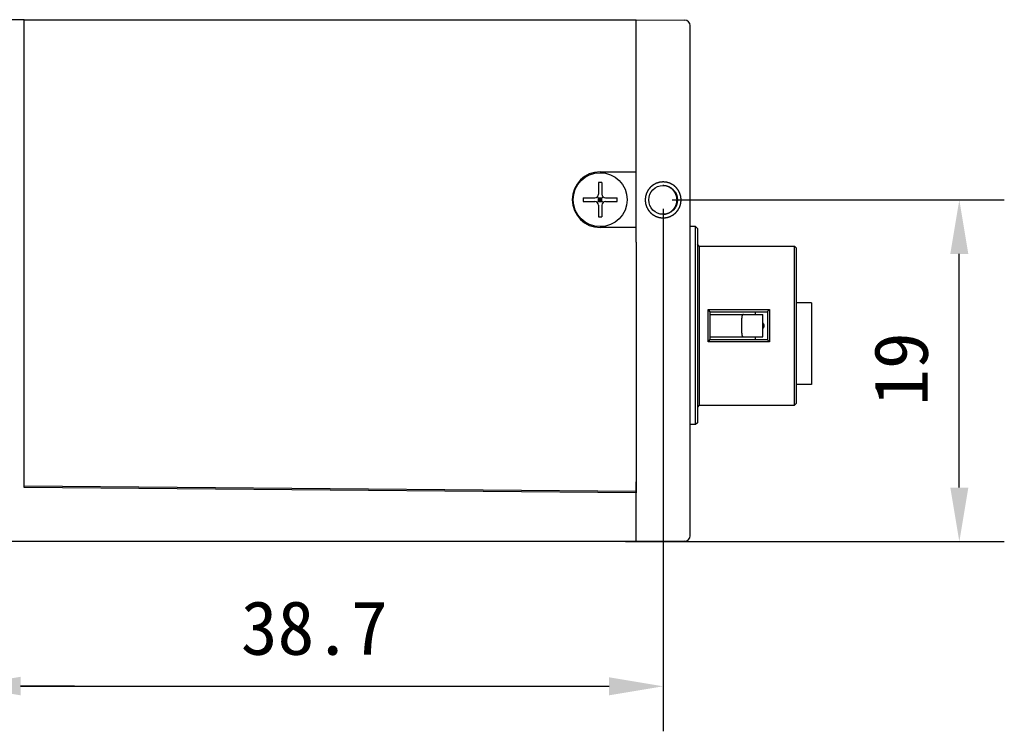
# Model space of a CAD drawing. Header units: millimetres. Extents: x 44 to 250, y 96 to 232.
# Tile 7 of 7: x 147 to 202, y 179 to 219. Entities that reach past the tile are written whole.
import ezdxf

# ---------------------------------------------------------------- set-up
doc = ezdxf.new("R2010")
doc.units = ezdxf.units.MM
doc.header["$LTSCALE"] = 16.335
doc.header["$PDMODE"] = 3
doc.header["$PDSIZE"] = 8
doc.layers.get('0').update_dxf_attribs({"linetype": 'CONTINUOUS'})
doc.layers.get('Defpoints').update_dxf_attribs({"linetype": 'CONTINUOUS'})
doc.layers.add('00_COMPONENTS', color=7, linetype='CONTINUOUS')
doc.layers.add('51__DRAFT_DIMS', color=7, linetype='CONTINUOUS')
doc.styles.get("Standard").update_dxf_attribs({"font": 'simfang.ttf'})
doc.dimstyles.new('DIMSTYLE_1', dxfattribs={"dimtxt": 3, "dimasz": 3, "dimexe": 2.5, "dimexo": 0.5, "dimgap": 0.75, "dimtad": 1, "dimdsep": 46, "dimtxsty": 'STANDARD', "dimblk": '_FILLED', "dimblk1": '_FILLED', "dimblk2": '_FILLED', "dimcen": 0.09, "dimclrt": 3, "dimazin": 2, "dimtp": 0.3, "dimtm": 0.3, "dimtfac": 1, "dimtofl": 0, "dimtmove": 0, "dimatfit": 3, "dimldrblk": '_FILLED', "dimfxl": 1, "dimtolj": 1, "dimarcsym": 0})
doc.dimstyles.new('DIMSTYLE_2', dxfattribs={"dimtxt": 3, "dimasz": 3, "dimexe": 2.5, "dimexo": 0.5, "dimgap": 0.75, "dimtad": 1, "dimdsep": 46, "dimtxsty": 'STANDARD', "dimblk": '_FILLED', "dimblk1": '_FILLED', "dimblk2": '_FILLED', "dimcen": 0.09, "dimclrt": 3, "dimazin": 2, "dimtp": 0.2, "dimtm": 0.2, "dimtfac": 1, "dimtofl": 0, "dimtmove": 0, "dimatfit": 3, "dimldrblk": '_FILLED', "dimfxl": 1, "dimtolj": 1, "dimarcsym": 0})
doc.dimstyles.new('DIMSTYLE_3', dxfattribs={"dimtxt": 3, "dimasz": 3, "dimexe": 2.5, "dimexo": 0.5, "dimgap": 0.75, "dimtad": 1, "dimdsep": 46, "dimtxsty": 'STANDARD', "dimblk": '_FILLED', "dimblk1": '_FILLED', "dimblk2": '_FILLED', "dimcen": 0.09, "dimclrt": 3, "dimazin": 2, "dimtp": 0.1, "dimtm": 0.1, "dimtfac": 1, "dimtofl": 0, "dimtmove": 0, "dimatfit": 3, "dimldrblk": '_FILLED', "dimfxl": 1, "dimtolj": 1, "dimarcsym": 0})

# ---------------------------------------------------------------- blocks, each defined once
blk = doc.blocks.new('_FILLED')
at = {"color": 0, "linetype": 'ByBlock'}
blk.add_solid([(0, 0), (-1, 0.167), (-1, -0.167)], dxfattribs=at)
blk = doc.blocks.new('*D14')
at = {"layer": '51__DRAFT_DIMS', "color": 0, "lineweight": -2}
for p, q in [((144.406, 194.172), (144.406, 179.161)), ((142.606, 189.472), (142.606, 179.161)), ((139.606, 181.661), (129.278, 181.661)), ((147.406, 181.661), (150.406, 181.661))]:
    blk.add_line(p, q, dxfattribs=at)
at = {"layer": 'Defpoints', "color": 0}
for p in [(144.406, 194.672), (142.606, 189.972), (144.406, 181.661)]:
    blk.add_point(p, dxfattribs=at)
at = {"layer": '51__DRAFT_DIMS', "color": 0, "linetype": 'ByBlock', "lineweight": -2, "xscale": 3, "yscale": 3, "zscale": 3}
blk.add_blockref('_FILLED', (142.606, 181.661), dxfattribs=at)
at = {"layer": '51__DRAFT_DIMS', "color": 0, "linetype": 'ByBlock', "lineweight": -2, "xscale": 3, "yscale": 3, "zscale": 3, "rotation": 180}
blk.add_blockref('_FILLED', (144.406, 181.661), dxfattribs=at)
at = {"layer": '51__DRAFT_DIMS', "color": 3, "insert": (135.856, 186.411), "char_height": 3, "attachment_point": 3, "line_spacing_factor": 0.9}
blk.add_mtext('\\A1;1.8', dxfattribs=at)
blk = doc.blocks.new('*D15')
at = {"layer": '51__DRAFT_DIMS', "color": 0, "lineweight": -2}
for p, q in [((183.106, 208.158), (183.106, 179.134)), ((144.406, 194.172), (144.406, 179.134)), ((147.406, 181.634), (180.106, 181.634))]:
    blk.add_line(p, q, dxfattribs=at)
at = {"layer": 'Defpoints', "color": 0}
for p in [(183.106, 208.658), (144.406, 194.672), (183.106, 181.634)]:
    blk.add_point(p, dxfattribs=at)
at = {"layer": '51__DRAFT_DIMS', "color": 0, "linetype": 'ByBlock', "lineweight": -2, "xscale": 3, "yscale": 3, "zscale": 3, "rotation": 180}
blk.add_blockref('_FILLED', (144.406, 181.634), dxfattribs=at)
at = {"layer": '51__DRAFT_DIMS', "color": 0, "linetype": 'ByBlock', "lineweight": -2, "xscale": 3, "yscale": 3, "zscale": 3}
blk.add_blockref('_FILLED', (183.106, 181.634), dxfattribs=at)
at = {"layer": '51__DRAFT_DIMS', "color": 3, "insert": (163.724, 186.384), "char_height": 3, "attachment_point": 2, "line_spacing_factor": 0.9}
blk.add_mtext('\\A1;38.7', dxfattribs=at)
blk = doc.blocks.new('*D18')
at = {"layer": '51__DRAFT_DIMS', "color": 0, "lineweight": -2}
for p, q in [((183.606, 208.658), (202.062, 208.658)), ((199.562, 192.672), (199.562, 205.658)), ((181.006, 189.672), (202.062, 189.672))]:
    blk.add_line(p, q, dxfattribs=at)
at = {"layer": 'Defpoints', "color": 0}
for p in [(183.106, 208.658), (199.562, 208.658), (180.506, 189.672)]:
    blk.add_point(p, dxfattribs=at)
at = {"layer": '51__DRAFT_DIMS', "color": 0, "linetype": 'ByBlock', "lineweight": -2, "xscale": 3, "yscale": 3, "zscale": 3}
for p, rotation in [((199.562, 208.658), 90), ((199.562, 189.672), 270)]:
    blk.add_blockref('_FILLED', p, dxfattribs=dict(at, rotation=rotation))
at = {"layer": '51__DRAFT_DIMS', "color": 3, "insert": (194.812, 199.259), "char_height": 3, "attachment_point": 2, "rotation": 90, "line_spacing_factor": 0.9}
blk.add_mtext('\\A1;\\A1;19', dxfattribs=at)

msp = doc.modelspace()

# ---------------------------------------------------------------- linework, layer by layer
at = {"layer": '00_COMPONENTS', "color": 7}
for p, q in [((147.606, 218.672), (142.901, 218.631)), ((147.606, 193.292), (147.606, 218.672)), ((147.606, 218.672), (181.606, 218.672)), ((181.606, 218.672), (184.309, 218.648)), ((181.606, 211.03), (181.606, 218.672)), ((184.606, 189.995), (184.606, 218.348)), ((181.606, 206.313), (181.606, 211.03)), ((179.606, 210.222), (181.606, 210.222)), ((179.506, 209.623), (179.506, 208.972)), ((179.706, 209.623), (179.706, 208.972)), ((178.655, 208.772), (179.306, 208.772)), ((178.655, 208.572), (179.306, 208.572)), ((179.448, 208.513), (179.765, 208.83)), ((179.765, 208.513), (179.448, 208.83)), ((179.506, 208.772), (179.706, 208.772)), ((179.506, 208.572), (179.506, 208.772)), ((179.506, 208.672), (179.706, 208.672)), ((179.506, 208.572), (179.706, 208.572)), ((179.606, 208.572), (179.606, 208.772)), ((179.706, 208.572), (179.706, 208.772)), ((179.906, 208.772), (180.558, 208.772)), ((179.906, 208.572), (180.558, 208.572)), ((179.506, 208.372), (179.506, 207.72)), ((179.706, 208.372), (179.706, 207.72)), ((181.606, 207.122), (179.606, 207.122)), ((184.906, 207.172), (184.606, 207.172)), ((185.006, 207.072), (184.906, 207.172)), ((184.906, 196.172), (184.906, 207.172)), ((185.006, 207.072), (185.006, 196.272)), ((181.606, 206.313), (181.606, 192.995)), ((185.106, 206.097), (185.006, 206.197)), ((185.106, 206.097), (190.406, 206.097)), ((185.106, 206.097), (185.106, 197.247)), ((190.506, 205.997), (190.406, 206.097)), ((190.406, 197.247), (190.406, 206.097)), ((190.506, 205.997), (190.506, 197.347)), ((185.606, 202.567), (189.006, 202.567)), ((185.606, 200.776), (185.606, 202.567)), ((185.706, 202.466), (185.706, 200.877)), ((185.706, 202.447), (188.906, 202.447)), ((188.227, 202.447), (188.227, 202.297)), ((188.906, 202.466), (188.906, 200.877)), ((189.006, 202.567), (189.006, 200.776)), ((191.356, 202.947), (190.506, 202.947)), ((191.356, 202.947), (191.356, 198.397)), ((185.706, 202.297), (187.557, 202.297)), ((187.479, 201.247), (187.479, 202.097)), ((187.576, 202.297), (188.646, 202.297)), ((188.646, 201.047), (188.646, 202.297)), ((188.706, 201.687), (188.706, 201.656)), ((185.706, 201.047), (187.557, 201.047)), ((185.706, 200.897), (188.906, 200.897)), ((187.576, 201.047), (188.646, 201.047)), ((188.227, 201.047), (188.227, 200.897)), ((189.006, 200.776), (185.606, 200.776)), ((191.356, 198.397), (190.506, 198.397)), ((185.106, 197.247), (185.006, 197.147)), ((185.106, 197.247), (190.406, 197.247)), ((190.506, 197.347), (190.406, 197.247)), ((184.906, 196.172), (184.606, 196.172)), ((185.006, 196.272), (184.906, 196.172)), ((147.606, 192.672), (147.606, 193.292)), ((147.602, 192.772), (181.602, 192.475)), ((181.606, 192.375), (147.606, 192.672)), ((181.606, 192.995), (181.601, 192.375)), ((181.606, 189.672), (181.606, 192.995)), ((183.506, 189.672), (142.906, 189.672)), ((184.309, 189.695), (181.606, 189.672)), ((183.506, 189.688), (183.506, 189.672))]:
    msp.add_line(p, q, dxfattribs=at)
for centre, radius in [((179.606, 208.672), 1.5), ((183.106, 208.658), 0.8)]:
    msp.add_circle(centre, radius, dxfattribs=at)
for centre, radius, start, end in [((184.306, 218.348), 0.3, 0, 89.5), ((179.606, 208.672), 1.55, 90, 270), ((179.606, 205.67), 3.955, 88.5511, 91.4489), ((183.08, 208.658), 0.8, 271.8761, 88.1239), ((182.609, 208.672), 3.955, 178.5512, 181.4488), ((179.306, 208.972), 0.2, 270, 0), ((179.306, 208.372), 0.2, 0, 90), ((179.906, 208.972), 0.2, 180, 270), ((179.906, 208.372), 0.2, 90, 180), ((176.604, 208.672), 3.955, 358.5512, 1.4488), ((179.606, 211.674), 3.955, 268.5511, 271.4489), ((172.869, 189.828), 18.014, 44.5519, 45.0035), ((201.743, 189.828), 18.014, 134.9964, 135.4479), ((188.506, 201.656), 0.2, 314.407, 318.0843), ((188.506, 201.656), 0.2, 318.084, 320.0243), ((188.507, 201.655), 0.2, 320.0247, 333.6305), ((188.492, 201.687), 0.214, 359.9989, 1.0333), ((188.492, 201.656), 0.215, 358.9933, 0.001), ((172.869, 213.515), 18.014, 314.9964, 315.4479), ((201.743, 213.515), 18.014, 224.552, 225.0036), ((184.306, 189.995), 0.3, 270.5044, 0)]:
    msp.add_arc(centre, radius, start, end, dxfattribs=at)
at = {"layer": '00_COMPONENTS', "color": 4}
for points in [[(184.106, 208.658), (184.105, 208.674), (184.102, 208.707), (184.098, 208.747), (184.094, 208.78), (184.092, 208.8), (184.091, 208.816), (184.09, 208.828), (184.089, 208.838), (184.088, 208.845), (184.087, 208.849), (184.087, 208.852), (184.086, 208.855), (184.085, 208.859), (184.083, 208.866), (184.08, 208.876), (184.077, 208.887), (184.072, 208.903), (184.066, 208.922), (184.059, 208.946), (184.052, 208.969), (184.046, 208.989), (184.041, 209.004), (184.038, 209.016), (184.035, 209.026), (184.033, 209.032), (184.032, 209.036), (184.031, 209.039), (184.029, 209.042), (184.028, 209.046), (184.024, 209.052), (184.019, 209.061), (184.014, 209.072), (184.006, 209.086), (183.996, 209.104), (183.985, 209.125), (183.974, 209.147), (183.964, 209.165), (183.956, 209.179), (183.951, 209.19), (183.946, 209.199), (183.943, 209.205), (183.941, 209.209), (183.939, 209.212), (183.937, 209.214), (183.935, 209.217), (183.93, 209.223), (183.923, 209.231), (183.916, 209.24), (183.905, 209.253), (183.892, 209.269), (183.876, 209.288), (183.861, 209.308), (183.847, 209.324), (183.837, 209.336), (183.829, 209.346), (183.823, 209.354), (183.818, 209.36), (183.815, 209.363), (183.814, 209.365), (183.811, 209.367), (183.808, 209.37), (183.802, 209.374), (183.795, 209.381), (183.785, 209.389), (183.773, 209.399), (183.757, 209.412), (183.738, 209.427), (183.719, 209.443), (183.703, 209.456), (183.691, 209.466), (183.681, 209.474), (183.674, 209.48), (183.668, 209.485), (183.665, 209.487), (183.663, 209.489), (183.66, 209.491), (183.656, 209.493), (183.65, 209.496), (183.641, 209.501), (183.63, 209.506), (183.616, 209.514), (183.598, 209.524), (183.577, 209.535), (183.555, 209.547), (183.537, 209.556), (183.523, 209.564), (183.512, 209.57), (183.503, 209.575), (183.497, 209.578), (183.493, 209.58), (183.491, 209.582), (183.488, 209.582), (183.484, 209.584), (183.477, 209.586), (183.467, 209.589), (183.456, 209.592), (183.44, 209.597), (183.421, 209.603), (183.397, 209.61), (183.374, 209.617), (183.355, 209.623), (183.339, 209.628), (183.327, 209.631), (183.318, 209.634), (183.311, 209.636), (183.307, 209.638), (183.304, 209.639), (183.301, 209.639), (183.297, 209.639), (183.29, 209.64), (183.279, 209.641), (183.267, 209.642), (183.25, 209.644), (183.23, 209.646), (183.205, 209.648), (183.18, 209.651), (183.16, 209.653), (183.143, 209.654), (183.131, 209.656), (183.121, 209.657), (183.114, 209.657), (183.109, 209.658), (183.106, 209.658), (183.103, 209.658), (183.099, 209.658), (183.092, 209.657), (183.082, 209.656), (183.07, 209.655), (183.054, 209.653), (183.033, 209.651), (183.009, 209.649), (182.985, 209.646), (182.965, 209.644), (182.949, 209.643), (182.936, 209.642), (182.926, 209.641), (182.919, 209.64), (182.915, 209.639), (182.912, 209.639), (182.909, 209.638), (182.905, 209.637), (182.898, 209.635), (182.889, 209.632), (182.877, 209.629), (182.861, 209.624), (182.842, 209.618), (182.819, 209.611), (182.795, 209.604), (182.776, 209.598), (182.76, 209.593), (182.749, 209.59), (182.739, 209.587), (182.732, 209.585), (182.728, 209.584), (182.725, 209.583), (182.723, 209.581), (182.719, 209.579), (182.713, 209.576), (182.704, 209.571), (182.693, 209.566), (182.679, 209.558), (182.661, 209.548), (182.639, 209.537), (182.618, 209.525), (182.6, 209.516), (182.585, 209.508), (182.574, 209.503), (182.566, 209.498), (182.559, 209.494), (182.556, 209.492), (182.553, 209.491), (182.551, 209.489), (182.547, 209.487), (182.542, 209.482), (182.534, 209.475), (182.524, 209.468), (182.511, 209.457), (182.495, 209.444), (182.476, 209.428), (182.457, 209.412), (182.441, 209.399), (182.428, 209.389), (182.418, 209.381), (182.41, 209.374), (182.405, 209.37), (182.402, 209.367), (182.399, 209.365), (182.397, 209.363), (182.395, 209.36), (182.39, 209.354), (182.384, 209.346), (182.376, 209.337), (182.366, 209.324), (182.353, 209.309), (182.337, 209.29), (182.322, 209.271), (182.309, 209.255), (182.299, 209.243), (182.291, 209.233), (182.284, 209.225), (182.28, 209.22), (182.277, 209.217), (182.275, 209.215), (182.274, 209.212), (182.272, 209.208), (182.269, 209.202), (182.264, 209.193), (182.258, 209.182), (182.25, 209.168), (182.241, 209.15), (182.229, 209.128), (182.218, 209.107), (182.208, 209.089), (182.2, 209.075), (182.195, 209.064), (182.19, 209.055), (182.186, 209.049), (182.185, 209.045), (182.183, 209.043), (182.182, 209.04), (182.181, 209.036), (182.179, 209.029), (182.176, 209.019), (182.172, 209.007), (182.168, 208.992), (182.162, 208.972), (182.155, 208.949), (182.147, 208.926), (182.142, 208.906), (182.137, 208.891), (182.133, 208.879), (182.13, 208.869), (182.128, 208.863), (182.127, 208.859), (182.126, 208.856), (182.126, 208.853), (182.125, 208.849), (182.125, 208.841), (182.124, 208.831), (182.122, 208.819), (182.121, 208.802), (182.119, 208.782), (182.116, 208.757), (182.114, 208.732), (182.11, 208.699), (182.108, 208.675), (182.106, 208.658)], [(182.106, 208.658), (182.108, 208.642), (182.111, 208.61), (182.115, 208.569), (182.118, 208.537), (182.12, 208.517), (182.122, 208.5), (182.123, 208.488), (182.124, 208.478), (182.125, 208.471), (182.125, 208.467), (182.125, 208.464), (182.126, 208.461), (182.127, 208.457), (182.13, 208.45), (182.132, 208.441), (182.136, 208.429), (182.141, 208.413), (182.147, 208.394), (182.154, 208.371), (182.161, 208.347), (182.167, 208.328), (182.171, 208.312), (182.175, 208.3), (182.178, 208.291), (182.18, 208.284), (182.181, 208.28), (182.182, 208.277), (182.183, 208.274), (182.185, 208.271), (182.188, 208.265), (182.193, 208.256), (182.199, 208.245), (182.207, 208.23), (182.216, 208.212), (182.228, 208.191), (182.239, 208.169), (182.249, 208.151), (182.256, 208.137), (182.262, 208.126), (182.267, 208.117), (182.27, 208.111), (182.272, 208.108), (182.273, 208.105), (182.275, 208.102), (182.278, 208.099), (182.283, 208.094), (182.289, 208.086), (182.297, 208.076), (182.307, 208.063), (182.321, 208.047), (182.336, 208.028), (182.352, 208.009), (182.365, 207.993), (182.376, 207.98), (182.384, 207.97), (182.39, 207.962), (182.395, 207.957), (182.397, 207.954), (182.399, 207.951), (182.402, 207.949), (182.405, 207.947), (182.41, 207.942), (182.418, 207.936), (182.428, 207.928), (182.44, 207.918), (182.456, 207.905), (182.475, 207.889), (182.493, 207.874), (182.509, 207.861), (182.522, 207.85), (182.531, 207.843), (182.539, 207.836), (182.545, 207.832), (182.548, 207.829), (182.55, 207.827), (182.553, 207.826), (182.556, 207.824), (182.563, 207.82), (182.572, 207.816), (182.582, 207.81), (182.597, 207.802), (182.615, 207.793), (182.636, 207.781), (182.658, 207.77), (182.675, 207.76), (182.69, 207.752), (182.701, 207.746), (182.709, 207.742), (182.716, 207.738), (182.719, 207.736), (182.722, 207.735), (182.725, 207.734), (182.729, 207.733), (182.736, 207.731), (182.745, 207.728), (182.757, 207.724), (182.773, 207.72), (182.792, 207.714), (182.815, 207.706), (182.839, 207.699), (182.858, 207.693), (182.874, 207.689), (182.885, 207.685), (182.895, 207.682), (182.902, 207.68), (182.906, 207.679), (182.909, 207.678), (182.912, 207.678), (182.916, 207.677), (182.923, 207.676), (182.933, 207.675), (182.946, 207.674), (182.962, 207.673), (182.983, 207.671), (183.007, 207.668), (183.032, 207.666), (183.053, 207.664), (183.069, 207.662), (183.082, 207.661), (183.092, 207.66), (183.099, 207.659), (183.103, 207.659), (183.106, 207.658), (183.109, 207.659), (183.113, 207.659), (183.12, 207.66), (183.131, 207.661), (183.143, 207.662), (183.159, 207.663), (183.179, 207.665), (183.203, 207.668), (183.228, 207.67), (183.248, 207.672), (183.264, 207.674), (183.276, 207.675), (183.286, 207.676), (183.293, 207.677), (183.297, 207.677), (183.301, 207.677), (183.303, 207.678), (183.307, 207.679), (183.314, 207.681), (183.324, 207.684), (183.336, 207.688), (183.351, 207.693), (183.371, 207.698), (183.394, 207.705), (183.417, 207.712), (183.437, 207.718), (183.452, 207.723), (183.464, 207.727), (183.474, 207.73), (183.481, 207.732), (183.484, 207.733), (183.487, 207.733), (183.49, 207.735), (183.494, 207.737), (183.5, 207.74), (183.509, 207.745), (183.52, 207.751), (183.534, 207.758), (183.552, 207.768), (183.574, 207.779), (183.595, 207.791), (183.613, 207.8), (183.627, 207.808), (183.638, 207.814), (183.647, 207.819), (183.653, 207.822), (183.657, 207.824), (183.66, 207.825), (183.662, 207.827), (183.665, 207.83), (183.671, 207.834), (183.679, 207.841), (183.689, 207.849), (183.701, 207.859), (183.717, 207.872), (183.737, 207.888), (183.756, 207.904), (183.772, 207.917), (183.785, 207.927), (183.794, 207.935), (183.802, 207.942), (183.808, 207.946), (183.811, 207.949), (183.814, 207.951), (183.815, 207.953), (183.818, 207.957), (183.822, 207.962), (183.829, 207.97), (183.837, 207.979), (183.847, 207.992), (183.86, 208.008), (183.875, 208.026), (183.891, 208.045), (183.904, 208.061), (183.914, 208.074), (183.922, 208.083), (183.928, 208.091), (183.933, 208.096), (183.935, 208.1), (183.937, 208.102), (183.939, 208.105), (183.941, 208.108), (183.944, 208.114), (183.949, 208.123), (183.955, 208.134), (183.962, 208.148), (183.972, 208.166), (183.983, 208.188), (183.995, 208.209), (184.005, 208.227), (184.012, 208.242), (184.018, 208.252), (184.023, 208.261), (184.026, 208.268), (184.028, 208.271), (184.03, 208.274), (184.03, 208.277), (184.032, 208.281), (184.034, 208.288), (184.037, 208.297), (184.04, 208.309), (184.045, 208.324), (184.051, 208.344), (184.058, 208.367), (184.065, 208.391), (184.071, 208.41), (184.076, 208.426), (184.079, 208.437), (184.082, 208.447), (184.084, 208.454), (184.086, 208.458), (184.087, 208.46), (184.087, 208.464), (184.087, 208.468), (184.088, 208.475), (184.089, 208.485), (184.09, 208.498), (184.092, 208.514), (184.094, 208.535), (184.096, 208.559), (184.099, 208.584), (184.102, 208.617), (184.105, 208.642), (184.106, 208.658)]]:
    msp.add_open_spline(points, degree=3, knots=[0, 0, 0, 0, 0.015625, 0.03125, 0.039062, 0.046875, 0.050781, 0.054688, 0.058594, 0.060547, 0.061523, 0.0625, 0.063477, 0.064453, 0.066406, 0.070312, 0.074219, 0.078125, 0.085938, 0.09375, 0.101562, 0.109375, 0.113281, 0.117188, 0.121094, 0.123047, 0.124023, 0.125, 0.125977, 0.126953, 0.128906, 0.132812, 0.136719, 0.140625, 0.148438, 0.15625, 0.164062, 0.171875, 0.175781, 0.179688, 0.183594, 0.185547, 0.186523, 0.1875, 0.188477, 0.189453, 0.191406, 0.195312, 0.199219, 0.203125, 0.210938, 0.21875, 0.226562, 0.234375, 0.238281, 0.242188, 0.246094, 0.248047, 0.249023, 0.25, 0.250977, 0.251953, 0.253906, 0.257812, 0.261719, 0.265625, 0.273438, 0.28125, 0.289062, 0.296875, 0.300781, 0.304688, 0.308594, 0.310547, 0.311523, 0.3125, 0.313477, 0.314453, 0.316406, 0.320312, 0.324219, 0.328125, 0.335938, 0.34375, 0.351562, 0.359375, 0.363281, 0.367188, 0.371094, 0.373047, 0.374023, 0.375, 0.375977, 0.376953, 0.378906, 0.382812, 0.386719, 0.390625, 0.398438, 0.40625, 0.414062, 0.421875, 0.425781, 0.429688, 0.433594, 0.435547, 0.436523, 0.4375, 0.438477, 0.439453, 0.441406, 0.445312, 0.449219, 0.453125, 0.460938, 0.46875, 0.476562, 0.484375, 0.488281, 0.492188, 0.496094, 0.498047, 0.499023, 0.5, 0.500977, 0.501953, 0.503906, 0.507812, 0.511719, 0.515625, 0.523438, 0.53125, 0.539062, 0.546875, 0.550781, 0.554688, 0.558594, 0.560547, 0.561523, 0.5625, 0.563477, 0.564453, 0.566406, 0.570312, 0.574219, 0.578125, 0.585938, 0.59375, 0.601562, 0.609375, 0.613281, 0.617188, 0.621094, 0.623047, 0.624023, 0.625, 0.625977, 0.626953, 0.628906, 0.632812, 0.636719, 0.640625, 0.648438, 0.65625, 0.664062, 0.671875, 0.675781, 0.679688, 0.683594, 0.685547, 0.686523, 0.6875, 0.688477, 0.689453, 0.691406, 0.695312, 0.699219, 0.703125, 0.710938, 0.71875, 0.726562, 0.734375, 0.738281, 0.742188, 0.746094, 0.748047, 0.749023, 0.75, 0.750977, 0.751953, 0.753906, 0.757812, 0.761719, 0.765625, 0.773438, 0.78125, 0.789062, 0.796875, 0.800781, 0.804688, 0.808594, 0.810547, 0.811523, 0.8125, 0.813477, 0.814453, 0.816406, 0.820312, 0.824219, 0.828125, 0.835938, 0.84375, 0.851562, 0.859375, 0.863281, 0.867188, 0.871094, 0.873047, 0.874023, 0.875, 0.875977, 0.876953, 0.878906, 0.882812, 0.886719, 0.890625, 0.898438, 0.90625, 0.914062, 0.921875, 0.925781, 0.929688, 0.933594, 0.935547, 0.936523, 0.9375, 0.938477, 0.939453, 0.941406, 0.945312, 0.949219, 0.953125, 0.960938, 0.96875, 0.976562, 0.984375, 1, 1, 1, 1], dxfattribs=at)
at = {"layer": '00_COMPONENTS', "color": 7}
for points, knots in [([(183.88, 208.658), (183.879, 208.671), (183.876, 208.696), (183.872, 208.735), (183.868, 208.766), (183.866, 208.789), (183.864, 208.801), (183.863, 208.811), (183.862, 208.819), (183.862, 208.825), (183.861, 208.829), (183.861, 208.832), (183.86, 208.835), (183.858, 208.841), (183.855, 208.849), (183.852, 208.858), (183.848, 208.87), (183.841, 208.892), (183.832, 208.916), (183.824, 208.941), (183.818, 208.956), (183.814, 208.968), (183.811, 208.978), (183.808, 208.987), (183.805, 208.994), (183.804, 208.998), (183.803, 209.001), (183.801, 209.005), (183.798, 209.009), (183.795, 209.015), (183.79, 209.021), (183.783, 209.033), (183.775, 209.046), (183.761, 209.068), (183.747, 209.091), (183.734, 209.113), (183.725, 209.126), (183.718, 209.138), (183.714, 209.144), (183.711, 209.149), (183.71, 209.152), (183.709, 209.153), (183.708, 209.154), (183.706, 209.156), (183.704, 209.158), (183.7, 209.162), (183.694, 209.168), (183.685, 209.177), (183.674, 209.188), (183.661, 209.202), (183.647, 209.216), (183.634, 209.229), (183.62, 209.243), (183.609, 209.254), (183.6, 209.263), (183.595, 209.269), (183.591, 209.273), (183.588, 209.275), (183.587, 209.277), (183.586, 209.278), (183.585, 209.279), (183.582, 209.28), (183.577, 209.284), (183.571, 209.288), (183.56, 209.295), (183.546, 209.304), (183.524, 209.318), (183.502, 209.332), (183.48, 209.346), (183.467, 209.355), (183.456, 209.362), (183.449, 209.366), (183.443, 209.37), (183.439, 209.372), (183.436, 209.375), (183.433, 209.376), (183.428, 209.378), (183.421, 209.38), (183.412, 209.383), (183.403, 209.387), (183.391, 209.391), (183.376, 209.397), (183.351, 209.406), (183.327, 209.414), (183.305, 209.422), (183.293, 209.427), (183.284, 209.43), (183.276, 209.433), (183.271, 209.435), (183.268, 209.436), (183.265, 209.436), (183.261, 209.437), (183.254, 209.438), (183.246, 209.439), (183.236, 209.44), (183.224, 209.441), (183.201, 209.444), (183.169, 209.448), (183.13, 209.453), (183.104, 209.456), (183.091, 209.458)], [0, 0, 0, 0, 0.03125, 0.0625, 0.09375, 0.109375, 0.117188, 0.125, 0.132812, 0.136719, 0.140625, 0.142578, 0.144531, 0.148438, 0.15625, 0.164062, 0.171875, 0.1875, 0.21875, 0.234375, 0.25, 0.257812, 0.265625, 0.273438, 0.28125, 0.283203, 0.285156, 0.289062, 0.292969, 0.296875, 0.304688, 0.3125, 0.328125, 0.34375, 0.375, 0.390625, 0.40625, 0.414062, 0.421875, 0.425781, 0.427734, 0.428711, 0.429688, 0.431641, 0.433594, 0.4375, 0.445312, 0.453125, 0.46875, 0.484375, 0.5, 0.515625, 0.53125, 0.546875, 0.554688, 0.5625, 0.566406, 0.568359, 0.570312, 0.571289, 0.572266, 0.574219, 0.578125, 0.585938, 0.59375, 0.609375, 0.625, 0.65625, 0.671875, 0.6875, 0.695312, 0.703125, 0.707031, 0.710938, 0.714844, 0.716797, 0.71875, 0.726562, 0.734375, 0.742188, 0.75, 0.765625, 0.78125, 0.8125, 0.828125, 0.835938, 0.84375, 0.851562, 0.855469, 0.857422, 0.859375, 0.863281, 0.867188, 0.875, 0.882812, 0.890625, 0.90625, 0.9375, 0.96875, 1, 1, 1, 1]), ([(183.091, 207.858), (183.104, 207.86), (183.13, 207.863), (183.168, 207.868), (183.199, 207.872), (183.222, 207.874), (183.234, 207.876), (183.244, 207.877), (183.252, 207.878), (183.258, 207.879), (183.262, 207.88), (183.265, 207.88), (183.268, 207.881), (183.274, 207.883), (183.281, 207.886), (183.291, 207.889), (183.303, 207.893), (183.324, 207.901), (183.349, 207.91), (183.373, 207.919), (183.388, 207.924), (183.401, 207.929), (183.41, 207.932), (183.419, 207.935), (183.426, 207.938), (183.43, 207.939), (183.434, 207.94), (183.437, 207.943), (183.441, 207.945), (183.447, 207.949), (183.453, 207.953), (183.464, 207.96), (183.478, 207.969), (183.5, 207.983), (183.522, 207.997), (183.544, 208.011), (183.557, 208.02), (183.568, 208.027), (183.575, 208.031), (183.58, 208.034), (183.582, 208.036), (183.584, 208.037), (183.585, 208.038), (183.586, 208.039), (183.589, 208.041), (183.592, 208.045), (183.598, 208.051), (183.607, 208.06), (183.618, 208.072), (183.632, 208.085), (183.645, 208.099), (183.659, 208.113), (183.672, 208.126), (183.684, 208.138), (183.693, 208.147), (183.698, 208.152), (183.702, 208.156), (183.704, 208.159), (183.706, 208.16), (183.707, 208.161), (183.708, 208.163), (183.709, 208.165), (183.712, 208.17), (183.717, 208.177), (183.724, 208.188), (183.732, 208.202), (183.746, 208.224), (183.76, 208.246), (183.774, 208.268), (183.782, 208.281), (183.789, 208.293), (183.793, 208.299), (183.797, 208.305), (183.799, 208.309), (183.802, 208.312), (183.803, 208.316), (183.804, 208.32), (183.807, 208.327), (183.81, 208.336), (183.813, 208.345), (183.817, 208.358), (183.823, 208.373), (183.831, 208.398), (183.84, 208.422), (183.847, 208.444), (183.852, 208.456), (183.855, 208.465), (183.857, 208.473), (183.859, 208.478), (183.86, 208.481), (183.861, 208.485), (183.861, 208.489), (183.862, 208.495), (183.863, 208.503), (183.864, 208.513), (183.865, 208.526), (183.868, 208.548), (183.871, 208.581), (183.876, 208.619), (183.879, 208.645), (183.88, 208.658)], [0, 0, 0, 0, 0.03125, 0.0625, 0.09375, 0.109375, 0.117188, 0.125, 0.132812, 0.136719, 0.140625, 0.142578, 0.144531, 0.148438, 0.15625, 0.164062, 0.171875, 0.1875, 0.21875, 0.234375, 0.25, 0.257812, 0.265625, 0.273438, 0.28125, 0.283203, 0.285156, 0.289062, 0.292969, 0.296875, 0.304688, 0.3125, 0.328125, 0.34375, 0.375, 0.390625, 0.40625, 0.414062, 0.421875, 0.425781, 0.427734, 0.428711, 0.429688, 0.431641, 0.433594, 0.4375, 0.445312, 0.453125, 0.46875, 0.484375, 0.5, 0.515625, 0.53125, 0.546875, 0.554688, 0.5625, 0.566406, 0.568359, 0.570312, 0.571289, 0.572266, 0.574219, 0.578125, 0.585938, 0.59375, 0.609375, 0.625, 0.65625, 0.671875, 0.6875, 0.695312, 0.703125, 0.707031, 0.710938, 0.714844, 0.716797, 0.71875, 0.726562, 0.734375, 0.742188, 0.75, 0.765625, 0.78125, 0.8125, 0.828125, 0.835938, 0.84375, 0.851562, 0.855469, 0.857422, 0.859375, 0.863281, 0.867188, 0.875, 0.882812, 0.890625, 0.90625, 0.9375, 0.96875, 1, 1, 1, 1]), ([(187.576, 202.297), (187.568, 202.297), (187.552, 202.294), (187.531, 202.283), (187.513, 202.264), (187.5, 202.238), (187.49, 202.208), (187.481, 202.16), (187.479, 202.123), (187.479, 202.097)], [0, 0, 0, 0, 0.096858, 0.192048, 0.293944, 0.409027, 0.539573, 0.684238, 1, 1, 1, 1]), ([(188.646, 201.831), (188.665, 201.813), (188.695, 201.769), (188.706, 201.717), (188.706, 201.691)], [0, 0, 0, 0, 0.50007, 1, 1, 1, 1]), ([(188.706, 201.653), (188.706, 201.638), (188.702, 201.608), (188.692, 201.58), (188.685, 201.567)], [0, 0, 0, 0, 0.499972, 1, 1, 1, 1]), ([(187.479, 201.247), (187.479, 201.221), (187.481, 201.183), (187.49, 201.135), (187.5, 201.105), (187.513, 201.079), (187.531, 201.06), (187.552, 201.049), (187.568, 201.047), (187.576, 201.047)], [0, 0, 0, 0, 0.315763, 0.460428, 0.590973, 0.706057, 0.807954, 0.903141, 1, 1, 1, 1])]:
    msp.add_open_spline(points, degree=3, knots=knots, dxfattribs=at)

# ---------------------------------------------------------------- dimensions: what is measured, and where the dimension line sits
at = {"layer": '51__DRAFT_DIMS', "color": 4}
for base, p1, p2, dimstyle, picture, middle in [((183.106, 181.634), (144.406, 194.672), (183.106, 208.658), 'DIMSTYLE_1', '*D15', (163.724, 181.634)), ((144.406, 181.661), (142.606, 189.972), (144.406, 194.672), 'DIMSTYLE_3', '*D14', (132.942, 181.661))]:
    dim = msp.add_linear_dim(base=base, p1=p1, p2=p2, dimstyle=dimstyle, dxfattribs=at)
    dim.commit()
    dim.dimension.update_dxf_attribs({"geometry": picture, "text_midpoint": middle, "dimtype": 160})
dim = msp.add_linear_dim(base=(199.562, 208.658), p1=(180.506, 189.672), p2=(183.106, 208.658), angle=90, text='\\A1;19', dimstyle='DIMSTYLE_2', override={"dimtxsty": 'STANDARD'}, dxfattribs=at)
dim.commit()
dim.dimension.update_dxf_attribs({"geometry": '*D18', "text_midpoint": (199.562, 199.259), "dimtype": 160})

doc.saveas('drawing.dxf')
